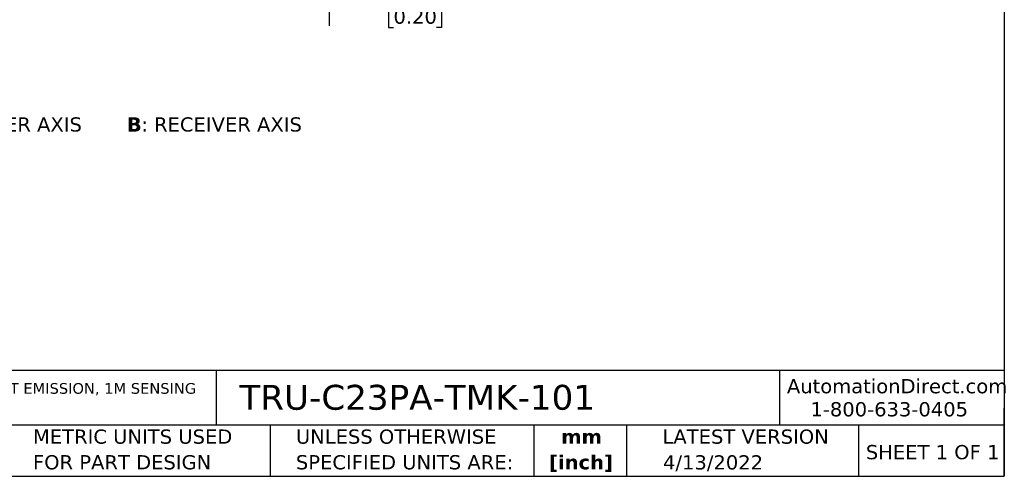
# Model space of a CAD drawing. Header units: millimetres. Extents: x 6 to 273, y 6 to 210.
# Tile 2 of 4: x 127 to 273, y 6 to 74. Entities that reach past the tile are written whole.
import ezdxf

# ---------------------------------------------------------------- set-up
doc = ezdxf.new("R2010")
doc.units = ezdxf.units.MM
doc.linetypes.add('SLD-Solid', pattern=[0])
doc.layers.add('DIMENSIONS', color=140, linetype='SLD-Solid', lineweight=25)
doc.layers.add('TEXT', color=140, linetype='SLD-Solid', lineweight=25)
doc.styles.add('SLDTEXTSTYLE0', font='VERDANAB.TTF')
doc.styles.add('SLDTEXTSTYLE1', font='VERDANA.TTF')
doc.dimstyles.new('SLDDIMSTYLE1', dxfattribs={"dimtxt": 2.158008, "dimasz": 3.302, "dimexe": 0, "dimexo": 0.0625, "dimgap": 0.539502, "dimtad": 0, "dimtih": 1, "dimtoh": 1, "dimrnd": 1e-09, "dimzin": 4, "dimdsep": 46, "dimtxsty": 'SLDTEXTSTYLE1', "dimsah": 1, "dimcen": 0.09, "dimadec": 0, "dimazin": 1, "dimtfac": 1, "dimtmove": 0, "dimatfit": 0, "dimfxl": 0, "dimfrac": 2, "dimtolj": 1, "dimtzin": 12, "dimarcsym": 0})

# ---------------------------------------------------------------- blocks, each defined once
blk = doc.blocks.new('SW_NOTE_0')
at = {"layer": 'TEXT', "color": 0, "attachment_point": 1}
for s, insert, char_height, style in [('A', (0, 2.69), 2.12, 'SLDTEXTSTYLE0'), (': EMITTER AXIS      ', (2.19, 2.69), 2.1167, 'SLDTEXTSTYLE1'), ('B', (30.97, 2.69), 2.12, 'SLDTEXTSTYLE0'), (': RECEIVER AXIS', (33.12, 2.69), 2.1167, 'SLDTEXTSTYLE1')]:
    blk.add_mtext(s, dxfattribs=dict(at, insert=insert, char_height=char_height, style=style))
blk = doc.blocks.new('SW_NOTE_0_1')
at = {"layer": 'TEXT', "color": 0, "char_height": 1.5875, "attachment_point": 1, "style": 'SLDTEXTSTYLE1'}
for s, insert in [('CONTRINEX PHOTOELECTRIC SENSOR, RECTANGULAR, POLARIZED RETROREFLECTIVE, ULTRA VIOLET LIGHT EMISSION, 1M SENSING ', (0, 2.02)), ('DISTANCE, COMPLEMENTARY LIGHT-ON/DARK-ON, NPN, TEACH-IN BUTTON, 4-WIRE, PIGTAIL.', (0, -1.1))]:
    blk.add_mtext(s, dxfattribs=dict(at, insert=insert))
blk = doc.blocks.new('SW_NOTE_0_2')
at = {"layer": 'TEXT', "color": 0, "char_height": 2.117, "attachment_point": 2, "style": 'SLDTEXTSTYLE0'}
for s, insert in [('mm', (2.84, 2.69)), ('[inch]', (2.76, -1.13))]:
    blk.add_mtext(s, dxfattribs=dict(at, insert=insert))
blk = doc.blocks.new('SW_NOTE_0_3')
at = {"layer": 'TEXT', "color": 0, "char_height": 2.1167, "attachment_point": 1, "style": 'SLDTEXTSTYLE1'}
for s, insert in [('UNLESS OTHERWISE ', (0, 2.69)), ('SPECIFIED UNITS ARE:', (0, -1.13))]:
    blk.add_mtext(s, dxfattribs=dict(at, insert=insert))
blk = doc.blocks.new('SW_NOTE_0_7')
at = {"layer": 'TEXT', "color": 0, "char_height": 2.1167, "attachment_point": 1, "style": 'SLDTEXTSTYLE1'}
for s, insert in [('METRIC UNITS USED ', (0, 2.69)), ('FOR PART DESIGN', (0, -1.13))]:
    blk.add_mtext(s, dxfattribs=dict(at, insert=insert))
blk = doc.blocks.new('_D_1')
at = {"layer": 'DIMENSIONS'}
for p, q in [((172.58, 96.99), (172.58, 73.44)), ((167.58, 76.62), (161.23, 76.62)), ((172.58, 76.62), (179.2, 76.62)), ((182.13, 76.62), (181.4, 76.62)), ((181.4, 76.62), (181.4, 73.19)), ((188.54, 76.62), (189.26, 76.62)), ((189.26, 76.62), (189.26, 73.19)), ((181.4, 73.19), (182.13, 73.19)), ((189.26, 73.19), (188.54, 73.19))]:
    blk.add_line(p, q, dxfattribs=at)
for points in [[(167.58, 76.62), (164.28, 77.13), (164.28, 76.11)], [(172.58, 76.62), (175.88, 76.11), (175.88, 77.13)]]:
    blk.add_solid(points, dxfattribs=at)
at = {"layer": 'DIMENSIONS', "char_height": 2.117, "attachment_point": 1, "style": 'SLDTEXTSTYLE1'}
for s, insert in [('5.0', (183.02, 79.79)), ('0.20', (182.13, 75.88))]:
    blk.add_mtext(s, dxfattribs=dict(at, insert=insert))

msp = doc.modelspace()

# ---------------------------------------------------------------- linework, layer by layer
at = {"layer": 'TEXT'}
for p, q in [((273.05, 209.55), (273.05, 6.35)), ((273.05, 22.126), (6.35, 22.126)), ((155.759, 22.126), (155.759, 13.97)), ((239.575, 22.126), (239.575, 13.97)), ((273.05, 6.35), (273.05, 16.51)), ((273.05, 13.97), (6.35, 13.97)), ((163.78, 13.97), (163.78, 6.35)), ((203.024, 13.97), (203.024, 6.35)), ((216.812, 13.97), (216.812, 6.35)), ((251.349, 13.97), (251.349, 6.35)), ((6.35, 6.35), (273.05, 6.35))]:
    msp.add_line(p, q, dxfattribs=at)

# ---------------------------------------------------------------- block references
for name, p in [('SW_NOTE_0', (111.474, 57.128)), ('SW_NOTE_0_1', (7.966, 18.216)), ('SW_NOTE_0_7', (128.478, 10.635)), ('SW_NOTE_0_3', (167.608, 10.635)), ('SW_NOTE_0_2', (207.286, 10.633))]:
    msp.add_blockref(name, p, dxfattribs=at)

# ---------------------------------------------------------------- texts
at = {"layer": 'TEXT', "style": 'SLDTEXTSTYLE1'}
for s, insert, char_height, attachment_point in [('AutomationDirect.com', (240.695, 20.836), 2.11667, 1), ('TRU-C23PA-TMK-101', (159.208, 19.975), 3.70417, 1), ('1-800-633-0405', (244.192, 17.397), 2.11667, 1), ('LATEST VERSION', (234.552, 13.324), 2.11667, 2), ('SHEET 1 OF 1', (252.441, 11.011), 2.11667, 1), ('4/13/2022', (229.701, 9.487), 2.1167, 2)]:
    msp.add_mtext(s, dxfattribs=dict(at, insert=insert, char_height=char_height, attachment_point=attachment_point))

# ---------------------------------------------------------------- dimensions: what is measured, and where the dimension line sits
at = {"layer": 'DIMENSIONS'}
dim = msp.add_linear_dim(base=(172.583, 76.619), p1=(167.583, 74.641), p2=(172.583, 98.258), dimstyle='SLDDIMSTYLE1', dxfattribs=at)
dim.commit()
dim.dimension.update_dxf_attribs({"geometry": '_D_1', "text_midpoint": (185.333, 76.619), "dimtype": 160})

doc.saveas('drawing.dxf')
